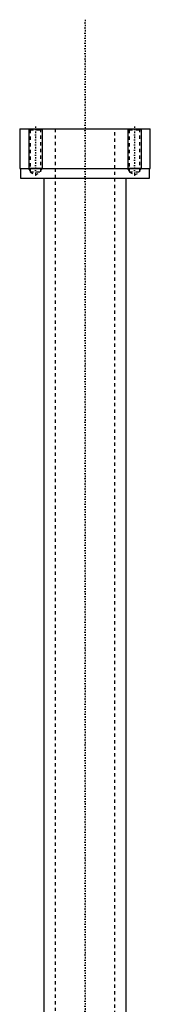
# Model space of a CAD drawing. Extents: x -120 to 120, y -1 to 1086.
# Tile 7 of 7: x -20 to 20, y 789 to 1086. Entities that reach past the tile are written whole.
import ezdxf

# ---------------------------------------------------------------- set-up
doc = ezdxf.new("R2010")
doc.units = 0
doc.linetypes.add('CENTER', pattern=[1.5, 0.45, -0.5, 0.05, -0.5])
doc.linetypes.add('DASHED', pattern=[2, 1, -1])
for name, color, linetype in [('AM_0', 7, 'CONTINUOUS'), ('AM_10', 7, 'CONTINUOUS'), ('AM_3', 7, 'DASHED'), ('AM_7', 7, 'CENTER')]:
    doc.layers.add(name, color=color, linetype=linetype)

msp = doc.modelspace()

# ---------------------------------------------------------------- linework, layer by layer
at = {"layer": 'AM_0', "color": 7, "linetype": 'CONTINUOUS'}
for p, q in [((-19.75, 1053.5), (-19.75, 1041.5)), ((-19.75, 1053.5), (19.75, 1053.5)), ((19.75, 1041.5), (19.75, 1053.5)), ((-19.75, 1041.5), (19.75, 1041.5)), ((-19.5, 1041.5), (-19.5, 1038.5)), ((19.5, 1038.5), (19.5, 1041.5)), ((-19.5, 1038.5), (19.5, 1038.5)), ((-12.5, 1038.5), (-12.5, 771.5)), ((12.5, 771.5), (12.5, 1038.5))]:
    msp.add_line(p, q, dxfattribs=at)
at = {"layer": 'AM_10', "color": 7, "linetype": 'CONTINUOUS'}
for p, q in [((-17, 1053.5), (-17, 1041.5)), ((-13, 1053.5), (-13, 1041.5)), ((13, 1053.5), (13, 1041.5)), ((17, 1053.5), (17, 1041.5)), ((-13, 1041.5), (-17, 1041.5)), ((-16.62, 1040.84), (-17, 1041.5)), ((-13.38, 1040.84), (-13, 1041.5)), ((17, 1041.5), (13, 1041.5)), ((13.38, 1040.84), (13, 1041.5)), ((16.62, 1040.84), (17, 1041.5))]:
    msp.add_line(p, q, dxfattribs=at)
at = {"layer": 'AM_3', "color": 6, "linetype": 'DASHED'}
for p, q in [((-17, 1053.5), (-16.62, 1053.12)), ((-16.62, 1053.12), (-16.62, 1040.44)), ((-16.62, 1053.12), (-13.38, 1053.12)), ((-13.38, 1053.12), (-13, 1053.5)), ((-13.38, 1040.44), (-13.38, 1053.12)), ((-9, 1053.5), (-9, 393.5)), ((9, 393.5), (9, 1053.5)), ((13, 1053.5), (13.38, 1053.12)), ((13.38, 1053.12), (13.38, 1040.44)), ((13.38, 1053.12), (16.62, 1053.12)), ((16.62, 1053.12), (17, 1053.5)), ((16.62, 1040.44), (16.62, 1053.12)), ((-16.62, 1040.44), (-15, 1039.5)), ((-16.62, 1040.44), (-13.38, 1040.44)), ((-15, 1039.5), (-13.38, 1040.44)), ((13.38, 1040.44), (15, 1039.5)), ((13.38, 1040.44), (16.62, 1040.44)), ((15, 1039.5), (16.62, 1040.44))]:
    msp.add_line(p, q, dxfattribs=at)
at = {"layer": 'AM_7', "color": 4, "linetype": 'CENTER'}
for p, q in [((0, 1086.5), (0, 360.5)), ((-15, 1054.2), (-15, 1038.8)), ((15, 1054.2), (15, 1038.8))]:
    msp.add_line(p, q, dxfattribs=at)

doc.saveas('drawing.dxf')
